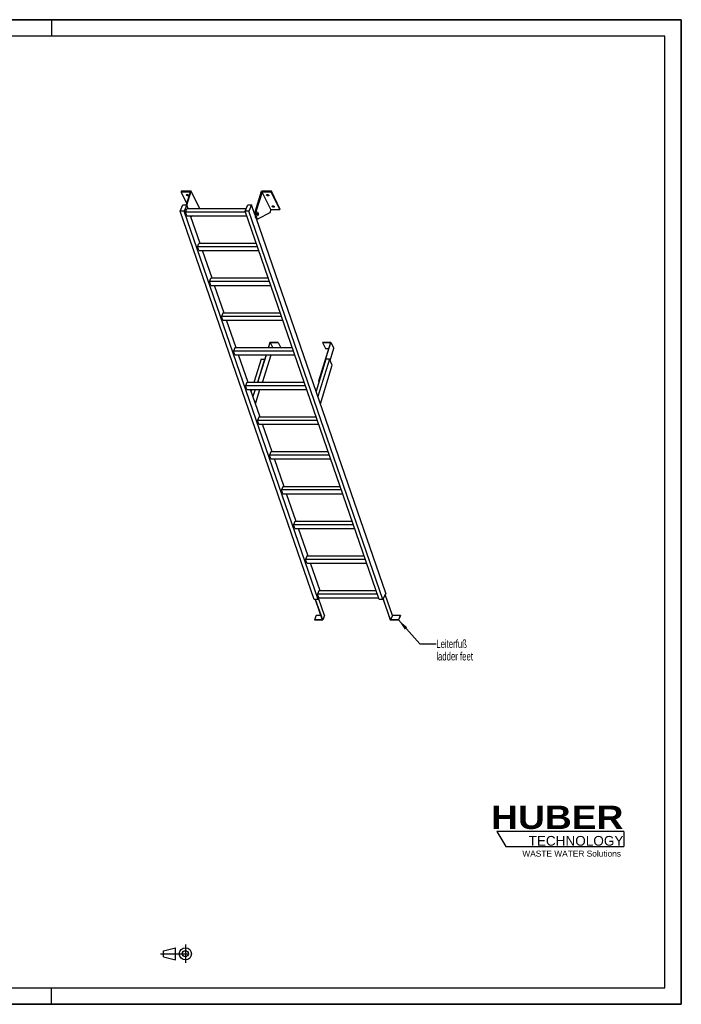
# Model space of a CAD drawing. Header units: millimetres. Extents: x 0 to 8400, y 0 to 5940.
# Tile 2 of 2: x 4408 to 8400, y 0 to 5940. Entities that reach past the tile are written whole.
import ezdxf

# ---------------------------------------------------------------- set-up
doc = ezdxf.new("R2010")
doc.units = ezdxf.units.MM
doc.header["$LTSCALE"] = 462
doc.linetypes.add('CENTER', pattern=[0.6, 0.375, -0.075, 0.075, -0.075])
doc.layers.get('0').update_dxf_attribs({"linetype": 'CONTINUOUS'})
for name, color, linetype in [('005_AXIS', 7, 'CONTINUOUS'), ('053_NOTES', 7, 'CONTINUOUS'), ('HUBER_Logo_BL1', 7, 'CONTINUOUS')]:
    doc.layers.add(name, color=color, linetype=linetype)
doc.styles.get("Standard").update_dxf_attribs({"font": 'txt', "width": 0.7})
doc.styles.add('TEXTSTYLE_2', font='ariblk.ttf')
doc.styles.add('TEXTSTYLE_3', font='arial.ttf')
doc.dimstyles.get("Standard").update_dxf_attribs({"dimtxt": 50, "dimasz": 70, "dimexe": 2, "dimexo": 1, "dimtad": 1, "dimtxsty": 'STANDARD', "dimblk": '_FILLED', "dimblk1": '_FILLED', "dimblk2": '_FILLED', "dimcen": 0.09, "dimazin": 2, "dimtol": 1, "dimtp": 0.01, "dimtm": 0.01, "dimtfac": 1, "dimtofl": 0, "dimtmove": 0, "dimatfit": 3, "dimldrblk": '_FILLED', "dimfxl": 1, "dimtolj": 1, "dimarcsym": 0})

# ---------------------------------------------------------------- blocks, each defined once
blk = doc.blocks.new('HUBER_LOGO_BL1', base_point=(7675, 1007.5))
at = {"layer": 'HUBER_Logo_BL1', "color": 5, "linetype": 'CONTINUOUS'}
for p, q in [((8052.9, 1042), (7287.9, 1042)), ((7287.9, 1042), (7341.9, 952)), ((8052.9, 1042), (8052.9, 952)), ((7341.9, 952), (8052.9, 952))]:
    blk.add_line(p, q, dxfattribs=at)
at = {"layer": 'HUBER_Logo_BL1', "color": 2, "linetype": 'CONTINUOUS', "attachment_point": 3, "line_spacing_factor": 0.78}
for s, insert, char_height, width, style in [('HUBER\\P\\fArial;\\H58.5;TECHNOLOGY ', (8050.7, 1198.2), 140.4, 775.343, 'TEXTSTYLE_2'), ('WASTE WATER Solutions', (8036, 927.2), 36, 594.067, 'TEXTSTYLE_3')]:
    blk.add_mtext(s, dxfattribs=dict(at, insert=insert, char_height=char_height, width=width, style=style))
blk = doc.blocks.new('PROJEKTIONSMETHODE_1_BL2', base_point=(5360, 305))
at = {"color": 2, "linetype": 'CENTER'}
for p, q in [((5407.7, 360), (5407.7, 250)), ((5257.3, 305), (5462.7, 305))]:
    blk.add_line(p, q, dxfattribs=at)
at = {"color": 2, "linetype": 'CONTINUOUS'}
for p, q in [((5275.7, 323.3), (5349, 341.7)), ((5275.7, 286.7), (5275.7, 323.3)), ((5349, 268.3), (5349, 341.7)), ((5275.7, 286.7), (5349, 268.3))]:
    blk.add_line(p, q, dxfattribs=at)
for radius in [36.7, 18.3]:
    blk.add_circle((5407.7, 305), radius, dxfattribs=at)
blk = doc.blocks.new('_FILLED')
at = {"color": 0, "linetype": 'BYBLOCK'}
blk.add_solid([(0, 0), (-1, 0.143), (-1, -0.143)], dxfattribs=at)

msp = doc.modelspace()

# ---------------------------------------------------------------- linework, layer by layer
at = {"color": 7, "linetype": 'CONTINUOUS'}
for p, q in [((0, 5940), (8400, 5940)), ((8400, 0), (8400, 5940)), ((5435.937, 4900.078), (5381.594, 4900.078)), ((5435.937, 4900.078), (5412.011, 4822.656)), ((5416.883, 4820.538), (5442.915, 4904.778)), ((5830.051, 4786.496), (5866.603, 4904.778)), ((5870.677, 4900.078), (5835.578, 4786.496)), ((5922.535, 4794.405), (5870.677, 4900.078)), ((5925.02, 4900.078), (5870.677, 4900.078)), ((5376.518, 4784.838), (5393.125, 4822.656)), ((5393.125, 4822.656), (5416.152, 4822.656)), ((5416.152, 4822.656), (5399.545, 4784.838)), ((5424.413, 4798.735), (5416.152, 4822.656)), ((5767.969, 4784.838), (5784.576, 4822.656)), ((5784.576, 4822.656), (5807.603, 4822.656)), ((5807.603, 4822.656), (5790.995, 4784.838)), ((5827.586, 4764.789), (5807.603, 4822.656)), ((6185.226, 2443.004), (5376.518, 4784.838)), ((5399.545, 4784.838), (5376.518, 4784.838)), ((6208.253, 2443.004), (5399.545, 4784.838)), ((5408.645, 4778.831), (5417.386, 4798.735)), ((5770.043, 4778.831), (5408.645, 4778.831)), ((5416.397, 4756.385), (5408.645, 4778.831)), ((5416.397, 4756.385), (5777.794, 4756.385)), ((5774.072, 4798.735), (5417.386, 4798.735)), ((5496.757, 4589.242), (5439.037, 4756.385)), ((5452.464, 4756.385), (5441.075, 4750.485)), ((5494.773, 4799.105), (5494.658, 4798.735)), ((6576.677, 2443.004), (5767.969, 4784.838)), ((5790.995, 4784.838), (5767.969, 4784.838)), ((6599.704, 2443.004), (5790.995, 4784.838)), ((5916.334, 4774.339), (5847.039, 4738.44)), ((5922.535, 4794.405), (5916.334, 4774.339)), ((5922.535, 4794.405), (5976.877, 4794.405)), ((6616.311, 2480.823), (5836.632, 4738.595)), ((5839.203, 4737.848), (5844.729, 4737.848)), ((5480.99, 4569.338), (5489.731, 4589.242)), ((5835.514, 4589.242), (5489.731, 4589.242)), ((5842.388, 4569.338), (5480.99, 4569.338)), ((5488.741, 4546.892), (5480.99, 4569.338)), ((5488.741, 4546.892), (5850.139, 4546.892)), ((5569.102, 4379.749), (5511.382, 4546.892)), ((5553.334, 4359.845), (5562.075, 4379.749)), ((5561.086, 4337.399), (5553.334, 4359.845)), ((5914.732, 4359.845), (5553.334, 4359.845)), ((5561.086, 4337.399), (5922.483, 4337.399)), ((5907.859, 4379.749), (5562.075, 4379.749)), ((5641.446, 4170.256), (5583.726, 4337.399)), ((5634.42, 4170.256), (5625.679, 4150.352)), ((5980.203, 4170.256), (5634.42, 4170.256)), ((5633.43, 4127.906), (5625.679, 4150.352)), ((5987.077, 4150.352), (5625.679, 4150.352)), ((5633.43, 4127.906), (5994.828, 4127.906)), ((5713.791, 3960.763), (5656.071, 4127.906)), ((5917.747, 3993.482), (5907.636, 3960.763)), ((5909.478, 3960.763), (5919.105, 3991.915)), ((5968.405, 3993.482), (5917.747, 3993.482)), ((5919.105, 3991.915), (5934.392, 3960.763)), ((5919.105, 3991.915), (5967.921, 3991.915)), ((5967.921, 3991.915), (5968.405, 3993.482)), ((5967.921, 3991.915), (5983.208, 3960.763)), ((5968.405, 3993.482), (5984.461, 3960.763)), ((6283.845, 3991.915), (6211.709, 3758.484)), ((6213.551, 3758.484), (6286.171, 3993.482)), ((6235.513, 3993.482), (6235.029, 3991.915)), ((6235.029, 3991.915), (6252.416, 3956.483)), ((6235.029, 3991.915), (6283.845, 3991.915)), ((6286.171, 3993.482), (6235.513, 3993.482)), ((6286.171, 3993.482), (6303.559, 3958.05)), ((5706.764, 3960.763), (5698.023, 3940.858)), ((6059.421, 3940.858), (5698.023, 3940.858)), ((5705.775, 3918.413), (5698.023, 3940.858)), ((6052.548, 3960.763), (5706.764, 3960.763)), ((6252.416, 3956.483), (6272.896, 3956.483)), ((6280.631, 3883.858), (6303.559, 3958.05)), ((5705.775, 3918.413), (6067.172, 3918.413)), ((5786.135, 3751.27), (5728.415, 3918.413)), ((5894.549, 3918.413), (5845.127, 3758.484)), ((5846.969, 3758.484), (5896.391, 3918.413)), ((5873.076, 3751.27), (5924.727, 3918.413)), ((6255.624, 3891.649), (6195.876, 3698.306)), ((6276.808, 3891.649), (6207.056, 3665.932)), ((6276.808, 3891.649), (6255.624, 3891.649)), ((6294.195, 3856.217), (6276.808, 3891.649)), ((6222.01, 3622.627), (6294.195, 3856.217)), ((5779.109, 3751.27), (5770.368, 3731.365)), ((6124.892, 3751.27), (5779.109, 3751.27)), ((5845.127, 3758.484), (5848.667, 3751.27)), ((5845.127, 3758.484), (5846.969, 3758.484)), ((5846.969, 3758.484), (5850.509, 3751.27)), ((6211.709, 3758.484), (6213.405, 3755.028)), ((6211.709, 3758.484), (6213.551, 3758.484)), ((6213.551, 3758.484), (6214.116, 3757.332)), ((5778.119, 3708.92), (5770.368, 3731.365)), ((6131.766, 3731.365), (5770.368, 3731.365)), ((5778.119, 3708.92), (6139.517, 3708.92)), ((5858.48, 3541.777), (5800.76, 3708.92)), ((5851.453, 3541.777), (5842.712, 3521.872)), ((6204.11, 3521.872), (5842.712, 3521.872)), ((5850.464, 3499.427), (5842.712, 3521.872)), ((6197.237, 3541.777), (5851.453, 3541.777)), ((5850.464, 3499.427), (6211.861, 3499.427)), ((5930.824, 3332.284), (5873.104, 3499.427)), ((5923.798, 3332.284), (5915.057, 3312.379)), ((6269.581, 3332.284), (5923.798, 3332.284)), ((6276.455, 3312.379), (5915.057, 3312.379)), ((5922.808, 3289.934), (5915.057, 3312.379)), ((5922.808, 3289.934), (6284.206, 3289.934)), ((6003.169, 3122.791), (5945.449, 3289.934)), ((5996.142, 3122.791), (5987.401, 3102.886)), ((6348.799, 3102.886), (5987.401, 3102.886)), ((5995.153, 3080.44), (5987.401, 3102.886)), ((6341.926, 3122.791), (5996.142, 3122.791)), ((5995.153, 3080.44), (6356.55, 3080.44)), ((6075.513, 2913.298), (6017.793, 3080.44)), ((6068.487, 2913.298), (6059.746, 2893.393)), ((6414.27, 2913.298), (6068.487, 2913.298)), ((6421.144, 2893.393), (6059.746, 2893.393)), ((6067.497, 2870.947), (6059.746, 2893.393)), ((6067.497, 2870.947), (6428.895, 2870.947)), ((6147.858, 2703.804), (6090.138, 2870.947)), ((6140.831, 2703.804), (6132.09, 2683.9)), ((6139.842, 2661.454), (6132.09, 2683.9)), ((6493.488, 2683.9), (6132.09, 2683.9)), ((6486.615, 2703.804), (6140.831, 2703.804)), ((6139.842, 2661.454), (6501.239, 2661.454)), ((6220.202, 2494.311), (6162.482, 2661.454)), ((6208.253, 2443.004), (6185.226, 2443.004)), ((6191.492, 2443.004), (6233.985, 2319.955)), ((6236.344, 2318.459), (6193.334, 2443.004)), ((6213.176, 2494.311), (6204.435, 2474.407)), ((6212.186, 2451.961), (6204.435, 2474.407)), ((6565.833, 2474.407), (6204.435, 2474.407)), ((6212.186, 2451.961), (6208.253, 2443.004)), ((6247.998, 2344.998), (6211.556, 2450.526)), ((6212.186, 2451.961), (6573.584, 2451.961)), ((6558.959, 2494.311), (6213.176, 2494.311)), ((6599.704, 2443.004), (6576.677, 2443.004)), ((6616.311, 2480.823), (6599.704, 2443.004)), ((6600.118, 2443.947), (6643.453, 2318.459)), ((6644.778, 2319.955), (6601.149, 2446.295)), ((6656.433, 2346.495), (6612.803, 2472.835)), ((6197.744, 2346.495), (6186.09, 2319.955)), ((6186.09, 2319.955), (6186.607, 2318.459)), ((6233.985, 2319.955), (6186.09, 2319.955)), ((6186.607, 2318.459), (6236.344, 2318.459)), ((6224.82, 2346.495), (6197.744, 2346.495)), ((6247.998, 2344.998), (6236.344, 2318.459)), ((6643.453, 2318.459), (6693.19, 2318.459)), ((6656.433, 2346.495), (6644.778, 2319.955)), ((6692.673, 2319.955), (6644.778, 2319.955)), ((6704.328, 2346.495), (6656.433, 2346.495)), ((6704.328, 2346.495), (6692.673, 2319.955)), ((6693.19, 2318.459), (6692.673, 2319.955)), ((6704.844, 2344.998), (6693.19, 2318.459)), ((6704.844, 2344.998), (6704.328, 2346.495)), ((0, 0), (8400, 0))]:
    msp.add_line(p, q, dxfattribs=at)
at = {"color": 3, "linetype": 'CONTINUOUS'}
for p, q in [((8400, 5940), (0, 5940)), ((4600, 5940), (4600, 5840)), ((8400, 5940), (8400, 0)), ((4600, 0), (4600, 100)), ((8400, 0), (0, 0))]:
    msp.add_line(p, q, dxfattribs=at)
at = {"color": 5, "linetype": 'CONTINUOUS'}
for p, q in [((8300, 5840), (100, 5840)), ((8300, 100), (8300, 5840)), ((100, 100), (8300, 100))]:
    msp.add_line(p, q, dxfattribs=at)
at = {"color": 9, "linetype": 'CONTINUOUS'}
msp.add_line((5830.051, 4786.496), (5835.578, 4786.496), dxfattribs=at)
at = {"color": 7, "linetype": 'CONTINUOUS'}
for points, knots in [([(5830.051, 4786.496), (5829.322, 4784.135), (5828.207, 4779.046), (5827.44, 4771.087), (5827.532, 4762.879), (5828.476, 4755.051), (5829.963, 4749.079), (5831.576, 4744.995), (5832.879, 4742.507), (5834.308, 4740.501), (5835.845, 4739.01), (5837.482, 4738.07), (5838.65, 4737.848), (5839.203, 4737.848)], [0, 0, 0, 0, 0.13939916, 0.29280569, 0.45031518, 0.60153991, 0.73684016, 0.79611184, 0.84888332, 0.89492094, 0.93453063, 0.96882596, 1, 1, 1, 1]), ([(5835.578, 4786.496), (5834.848, 4784.135), (5833.733, 4779.046), (5832.967, 4771.087), (5833.058, 4762.879), (5834.002, 4755.051), (5835.489, 4749.079), (5837.102, 4744.995), (5838.406, 4742.507), (5839.834, 4740.501), (5841.372, 4739.01), (5843.008, 4738.07), (5844.177, 4737.848), (5844.729, 4737.848)], [0, 0, 0, 0, 0.13939916, 0.29280569, 0.45031518, 0.60153991, 0.73684016, 0.79611184, 0.84888332, 0.89492094, 0.93453063, 0.96882596, 1, 1, 1, 1]), ([(5844.729, 4737.848), (5844.923, 4737.848), (5845.723, 4737.898), (5846.502, 4738.162), (5847.039, 4738.44)], [0, 0, 0, 0, 0.24280271, 1, 1, 1, 1])]:
    msp.add_open_spline(points, degree=3, knots=knots, dxfattribs=at)
at = {"layer": '005_AXIS', "color": 7, "linetype": 'CONTINUOUS'}
for p, q in [((5383.046, 4904.778), (5381.594, 4900.078)), ((5381.594, 4900.078), (5414.939, 4832.129)), ((5442.915, 4904.778), (5383.046, 4904.778)), ((5494.773, 4799.105), (5442.915, 4904.778)), ((5926.472, 4904.778), (5866.603, 4904.778)), ((5926.472, 4904.778), (5925.02, 4900.078)), ((5976.877, 4794.405), (5925.02, 4900.078)), ((5978.33, 4799.105), (5926.472, 4904.778)), ((5827.896, 4775.348), (5823.94, 4775.348)), ((5844.729, 4775.348), (5842.625, 4775.348)), ((5844.729, 4760.348), (5842.626, 4760.348)), ((5978.33, 4799.105), (5976.877, 4794.405)), ((5864.173, 3891.649), (5820.792, 3751.27)), ((5885.357, 3891.649), (5841.977, 3751.27)), ((5864.173, 3891.649), (5885.357, 3891.649)), ((5885.922, 3890.497), (5885.357, 3891.649)), ((5807.705, 3708.92), (5804.425, 3698.306)), ((5828.889, 3708.92), (5815.605, 3665.932)), ((5830.56, 3622.627), (5857.226, 3708.92))]:
    msp.add_line(p, q, dxfattribs=at)
for points, knots in [([(5414.693, 4881.43), (5414.541, 4881.74), (5414.328, 4882.375), (5414.378, 4883.052), (5414.47, 4883.349)], [0, 0, 0, 0, 0.5259898, 1, 1, 1, 1]), ([(5414.47, 4883.349), (5414.593, 4883.75), (5415.15, 4884.543), (5416.527, 4885.242), (5418.283, 4885.534), (5420.273, 4885.407), (5422.302, 4884.88), (5424.168, 4884.003), (5425.683, 4882.868), (5426.427, 4881.918), (5426.667, 4881.43)], [0, 0, 0, 0, 0.08792798, 0.19150842, 0.31584215, 0.45699794, 0.60613596, 0.75253438, 0.88609216, 1, 1, 1, 1]), ([(5426.89, 4879.511), (5426.766, 4879.11), (5426.21, 4878.318), (5424.833, 4877.618), (5423.076, 4877.327), (5421.087, 4877.453), (5419.058, 4877.98), (5417.192, 4878.857), (5415.677, 4879.992), (5414.932, 4880.942), (5414.693, 4881.43)], [0, 0, 0, 0, 0.08792798, 0.19150842, 0.31584215, 0.45699794, 0.60613596, 0.75253438, 0.88609216, 1, 1, 1, 1]), ([(5426.062, 4882.339), (5425.295, 4882.122), (5423.571, 4881.995), (5421.001, 4882.476), (5418.609, 4883.529), (5417.257, 4884.607), (5416.747, 4885.218)], [0, 0, 0, 0, 0.23501097, 0.50003303, 0.76503684, 1, 1, 1, 1]), ([(5426.667, 4881.43), (5426.819, 4881.12), (5427.032, 4880.485), (5426.982, 4879.808), (5426.89, 4879.511)], [0, 0, 0, 0, 0.5259898, 1, 1, 1, 1]), ([(5898.25, 4881.43), (5898.098, 4881.74), (5897.885, 4882.375), (5897.935, 4883.052), (5898.027, 4883.349)], [0, 0, 0, 0, 0.5259898, 1, 1, 1, 1]), ([(5898.027, 4883.349), (5898.151, 4883.75), (5898.707, 4884.543), (5900.084, 4885.242), (5901.84, 4885.534), (5903.83, 4885.407), (5905.859, 4884.88), (5907.725, 4884.003), (5909.24, 4882.868), (5909.984, 4881.918), (5910.224, 4881.43)], [0, 0, 0, 0, 0.08792798, 0.19150842, 0.31584215, 0.45699794, 0.60613596, 0.75253438, 0.88609216, 1, 1, 1, 1]), ([(5910.447, 4879.511), (5910.323, 4879.11), (5909.767, 4878.318), (5908.39, 4877.618), (5906.634, 4877.327), (5904.644, 4877.453), (5902.615, 4877.98), (5900.749, 4878.857), (5899.234, 4879.992), (5898.489, 4880.942), (5898.25, 4881.43)], [0, 0, 0, 0, 0.08792798, 0.19150842, 0.31584215, 0.45699794, 0.60613596, 0.75253438, 0.88609216, 1, 1, 1, 1]), ([(5909.619, 4882.339), (5908.852, 4882.122), (5907.128, 4881.995), (5904.558, 4882.476), (5902.166, 4883.529), (5900.814, 4884.607), (5900.304, 4885.218)], [0, 0, 0, 0, 0.23501097, 0.50003303, 0.76503684, 1, 1, 1, 1]), ([(5910.224, 4881.43), (5910.376, 4881.12), (5910.589, 4880.485), (5910.539, 4879.808), (5910.447, 4879.511)], [0, 0, 0, 0, 0.5259898, 1, 1, 1, 1]), ([(5931.805, 4813.053), (5931.653, 4813.363), (5931.44, 4813.998), (5931.489, 4814.675), (5931.581, 4814.972)], [0, 0, 0, 0, 0.5259898, 1, 1, 1, 1]), ([(5931.581, 4814.972), (5931.705, 4815.373), (5932.262, 4816.165), (5933.639, 4816.865), (5935.395, 4817.157), (5937.384, 4817.03), (5939.413, 4816.503), (5941.279, 4815.626), (5942.795, 4814.491), (5943.539, 4813.541), (5943.778, 4813.053)], [0, 0, 0, 0, 0.08792798, 0.19150842, 0.31584215, 0.45699794, 0.60613596, 0.75253438, 0.88609216, 1, 1, 1, 1]), ([(5944.002, 4811.134), (5943.878, 4810.733), (5943.321, 4809.941), (5941.944, 4809.241), (5940.188, 4808.949), (5938.199, 4809.076), (5936.17, 4809.603), (5934.304, 4810.48), (5932.788, 4811.615), (5932.044, 4812.565), (5931.805, 4813.053)], [0, 0, 0, 0, 0.08792798, 0.19150842, 0.31584215, 0.45699794, 0.60613596, 0.75253438, 0.88609216, 1, 1, 1, 1]), ([(5943.173, 4813.961), (5942.407, 4813.745), (5940.682, 4813.618), (5938.113, 4814.099), (5935.721, 4815.152), (5934.369, 4816.23), (5933.859, 4816.841)], [0, 0, 0, 0, 0.23501097, 0.50003303, 0.76503684, 1, 1, 1, 1]), ([(5943.778, 4813.053), (5943.93, 4812.743), (5944.143, 4812.108), (5944.093, 4811.431), (5944.002, 4811.134)], [0, 0, 0, 0, 0.5259898, 1, 1, 1, 1]), ([(5844.729, 4777.098), (5844.541, 4777.098), (5844.139, 4777.013), (5843.586, 4776.658), (5843.073, 4776.103), (5842.402, 4775.039), (5841.748, 4773.281), (5841.26, 4770.82), (5841.073, 4768.087), (5841.206, 4765.333), (5841.644, 4762.809), (5842.164, 4761.267), (5842.49, 4760.602)], [0, 0, 0, 0, 0.03139335, 0.06653603, 0.10789217, 0.15653915, 0.27536244, 0.41788485, 0.57383793, 0.73088447, 0.87653105, 1, 1, 1, 1]), ([(5844.729, 4775.348), (5844.576, 4775.348), (5844.25, 4775.279), (5843.802, 4774.991), (5843.386, 4774.541), (5842.842, 4773.679), (5842.312, 4772.253), (5841.917, 4770.258), (5841.765, 4768.042), (5841.872, 4765.809), (5842.228, 4763.762), (5842.649, 4762.512), (5842.914, 4761.973)], [0, 0, 0, 0, 0.03139335, 0.066536, 0.10789211, 0.15653911, 0.27536242, 0.41788483, 0.57383791, 0.73088448, 0.87653101, 1, 1, 1, 1]), ([(5842.49, 4760.602), (5842.636, 4760.304), (5842.939, 4759.771), (5843.486, 4759.12), (5844.082, 4758.701), (5844.524, 4758.598), (5844.729, 4758.598)], [0, 0, 0, 0, 0.31594771, 0.58208422, 0.80455749, 1, 1, 1, 1]), ([(5842.914, 4761.973), (5843.032, 4761.732), (5843.278, 4761.299), (5843.721, 4760.771), (5844.205, 4760.431), (5844.563, 4760.348), (5844.729, 4760.348)], [0, 0, 0, 0, 0.31594818, 0.58208432, 0.80455751, 1, 1, 1, 1]), ([(5846.968, 4775.094), (5846.822, 4775.391), (5846.519, 4775.924), (5845.972, 4776.575), (5845.376, 4776.995), (5844.934, 4777.098), (5844.729, 4777.098)], [0, 0, 0, 0, 0.31594771, 0.58208422, 0.80455749, 1, 1, 1, 1]), ([(5846.545, 4773.723), (5846.426, 4773.964), (5846.18, 4774.396), (5845.737, 4774.924), (5845.253, 4775.264), (5844.895, 4775.348), (5844.729, 4775.348)], [0, 0, 0, 0, 0.31594818, 0.58208432, 0.80455751, 1, 1, 1, 1]), ([(5844.729, 4758.598), (5844.917, 4758.598), (5845.319, 4758.683), (5845.872, 4759.037), (5846.386, 4759.593), (5847.056, 4760.656), (5847.71, 4762.414), (5848.198, 4764.875), (5848.385, 4767.608), (5848.252, 4770.363), (5847.814, 4772.887), (5847.294, 4774.429), (5846.968, 4775.094)], [0, 0, 0, 0, 0.03139335, 0.06653603, 0.10789217, 0.15653915, 0.27536244, 0.41788485, 0.57383793, 0.73088447, 0.87653105, 1, 1, 1, 1]), ([(5844.729, 4760.348), (5844.882, 4760.348), (5845.208, 4760.417), (5845.656, 4760.704), (5846.072, 4761.154), (5846.616, 4762.017), (5847.146, 4763.442), (5847.542, 4765.438), (5847.693, 4767.654), (5847.586, 4769.887), (5847.23, 4771.933), (5846.809, 4773.184), (5846.545, 4773.723)], [0, 0, 0, 0, 0.03139335, 0.066536, 0.10789211, 0.15653911, 0.27536242, 0.41788483, 0.57383791, 0.73088448, 0.87653101, 1, 1, 1, 1])]:
    msp.add_open_spline(points, degree=3, knots=knots, dxfattribs=at)

# ---------------------------------------------------------------- block references
at = {"color": 2, "linetype": 'CONTINUOUS'}
msp.add_blockref('PROJEKTIONSMETHODE_1_BL2', (5360, 305), dxfattribs=at)
at = {"layer": 'HUBER_Logo_BL1'}
msp.add_blockref('HUBER_LOGO_BL1', (7674.994, 1007.484), dxfattribs=at)

# ---------------------------------------------------------------- texts
at = {"layer": '053_NOTES', "color": 2, "linetype": 'CONTINUOUS', "insert": (6921.77, 2199.4), "char_height": 50, "width": 566.07143, "attachment_point": 1, "line_spacing_factor": 0.9}
msp.add_mtext('Leiterfuß\\Pladder feet', dxfattribs=at)

# ---------------------------------------------------------------- leaders
at = {"layer": '053_NOTES', "color": 2, "linetype": 'CONTINUOUS'}
msp.add_leader([(6692.673, 2319.955), (6821.77, 2174.4), (6921.77, 2174.4)], dimstyle='STANDARD', override={"dimtad": 0}, dxfattribs=at)

doc.saveas('drawing.dxf')
